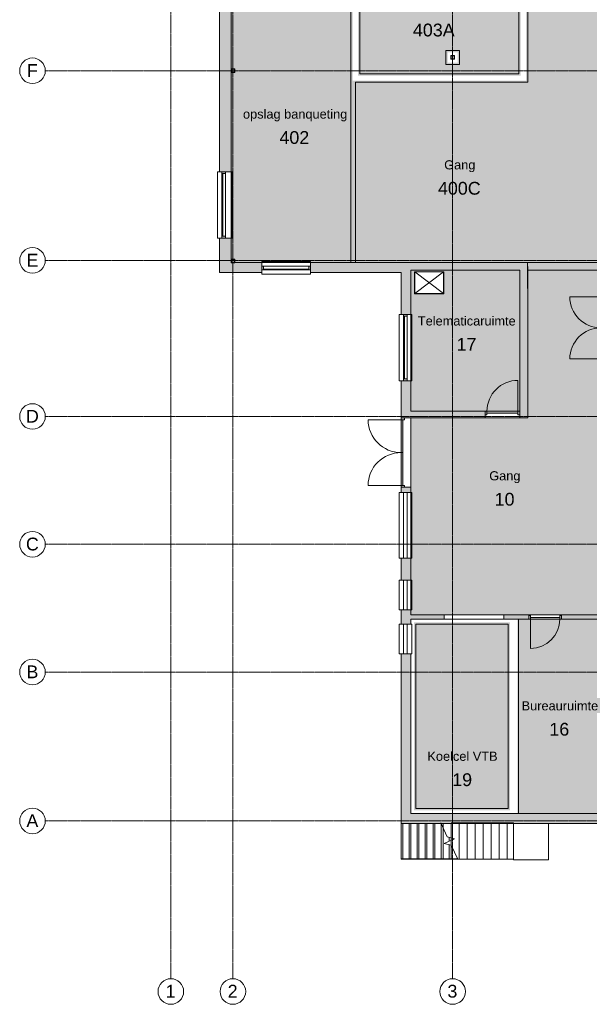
# Model space of a CAD drawing. Header units: millimetres. Extents: x 1158 to 166195, y -7952 to 113498.
# Tile 2 of 50: x 41097 to 56688, y 39042 to 65990. Entities that reach past the tile are written whole.
import ezdxf

# ---------------------------------------------------------------- set-up
doc = ezdxf.new("R2010")
doc.units = ezdxf.units.MM
doc.linetypes.add('ARC Grid Line', pattern=[22.225, 12.7, -3.175, 3.175, -3.175])
for name, color, linetype, lineweight in [('A--A2__Ruwbouw', 8, 'Continuous', 9), ('A--AR9__AlgVoorz', 1, 'Continuous', 9), ('A--L$01A__Algemeen', 7, 'Continuous', 9), ('A--L$07A__Stramien', 1, 'Continuous', 13), ('A--L21__Buitenwanden', 3, 'Continuous', 9), ('A--L22__Binnenwanden', 2, 'Continuous', 9), ('A--L24__TrapenHellingen', 1, 'Continuous', 9), ('A--L28__Hoofddraagconstructies', 3, 'Continuous', 9), ('A--L3__Afbouw', 2, 'Continuous', 9), ('A--LR9__AlgVoorz', 7, 'Continuous', 9), ('A--T$07A__Stramien', 1, 'Continuous', 13), ('A--TR9__AlgVoorz', 1, 'Continuous', 13)]:
    doc.layers.add(name, color=color, linetype=linetype, lineweight=lineweight)
doc.styles.add('Arial', font='arial.ttf', dxfattribs={"height": 350})
doc.styles.add('Arial_1', font='arial.ttf', dxfattribs={"height": 250})

# ---------------------------------------------------------------- blocks, each defined once
blk = doc.blocks.new('32_DO_WB_vo deur enkel2 - vo 2-2338812-DO-Begane grond - Nieuwe situatie muren 7')
at = {"layer": 'A--L3__Afbouw'}
h = blk.add_hatch(color=9, dxfattribs=at)
h.paths.add_polyline_path([(-280, 60), (-330, 60), (-330, -40), (-280, -40)])
h.paths.add_polyline_path([(520, 60), (520, -40), (570, -40), (570, 60)])
blk.add_hatch(color=9, dxfattribs=at).paths.add_polyline_path([(-280, 60), (-280, 10), (520, 10), (520, 60), (-31, 60)])
at = {"layer": 'A--L$01A__Algemeen'}
blk.add_line((520, 60), (520, 860), dxfattribs=at)
blk.add_arc((520, 60), 800, 90, 180, dxfattribs=at)
at = {"layer": 'A--L3__Afbouw'}
for p, q in [((-280, 60), (-330, 60)), ((-330, 60), (-330, -40)), ((520, 60), (-280, 60)), ((-280, 60), (-280, 10)), ((-280, -40), (-280, 60)), ((-280, 10), (520, 10)), ((520, 10), (520, 60)), ((570, 60), (520, 60)), ((520, 60), (520, -40)), ((570, -40), (570, 60)), ((-330, -40), (-280, -40)), ((520, -40), (570, -40))]:
    blk.add_line(p, q, dxfattribs=at)
blk = doc.blocks.new('32_DO_WB_vo deur dubbel1 - vo 2-2130700-DO-Begane grond - Nieuwe situatie muren 7')
at = {"layer": 'A--L3__Afbouw'}
h = blk.add_hatch(color=9, dxfattribs=at)
h.paths.add_polyline_path([(-1240, 50), (-1240, -50), (-1190, -50), (-1190, 50)])
h.paths.add_polyline_path([(510, 50), (510, -50), (560, -50), (560, 50)])
for points in [[(-1190, 50), (-1190, 0), (-340, 0), (-340, 50), (-692, 50)], [(-340, 50), (-340, 0), (510, 0), (510, 50), (-123, 50)]]:
    blk.add_hatch(color=9, dxfattribs=at).paths.add_polyline_path(points)
at = {"layer": 'A--L$01A__Algemeen'}
for p, q in [((-1190, 50), (-1190, 900)), ((510, 50), (510, 900))]:
    blk.add_line(p, q, dxfattribs=at)
for centre, start, end in [((-1190, 50), 360, 90), ((510, 50), 90, 180)]:
    blk.add_arc(centre, 850, start, end, dxfattribs=at)
at = {"layer": 'A--L3__Afbouw'}
for p, q in [((-1190, 50), (-1240, 50)), ((-1240, 50), (-1240, -50)), ((-340, 50), (-1190, 50)), ((-1190, 50), (-1190, 0)), ((-1190, -50), (-1190, 50)), ((-340, 0), (-340, 50)), ((510, 50), (-340, 50)), ((-340, 50), (-340, 0)), ((510, 0), (510, 50)), ((560, 50), (510, 50)), ((510, 50), (510, -50)), ((560, -50), (560, 50)), ((-1240, -50), (-1190, -50)), ((-1190, 0), (-340, 0)), ((-340, 0), (510, 0)), ((510, -50), (560, -50))]:
    blk.add_line(p, q, dxfattribs=at)
blk = doc.blocks.new('31_DO_WB_vo deur dubbel - vo-1920199-DO-Begane grond - Nieuwe situatie muren 7')
at = {"layer": 'A--L3__Afbouw'}
h = blk.add_hatch(color=9, dxfattribs=at)
h.paths.add_polyline_path([(-1315, 35), (-1265, 35), (-1265, 135), (-1315, 135), (-1315, 44)])
h.paths.add_polyline_path([(535, 135), (535, 35), (585, 35), (585, 135)])
for points in [[(-1265, 85), (-365, 85), (-365, 135), (-1265, 135)], [(-365, 135), (-365, 85), (535, 85), (535, 135), (-146, 135)]]:
    blk.add_hatch(color=9, dxfattribs=at).paths.add_polyline_path(points)
at = {"layer": 'A--L$01A__Algemeen'}
for p, q in [((-1265, 135), (-1265, 1035)), ((535, 135), (535, 1035))]:
    blk.add_line(p, q, dxfattribs=at)
for centre, start, end in [((-1265, 135), 360, 90), ((535, 135), 90, 180)]:
    blk.add_arc(centre, 900, start, end, dxfattribs=at)
at = {"layer": 'A--L3__Afbouw'}
for p, q in [((-1265, 135), (-1315, 135)), ((-1315, 135), (-1315, 35)), ((-1315, 35), (-1265, 35)), ((-365, 135), (-1265, 135)), ((-1265, 135), (-1265, 85)), ((-1265, 35), (-1265, 135)), ((-1265, 85), (-365, 85)), ((-365, 85), (-365, 135)), ((535, 135), (-365, 135)), ((-365, 135), (-365, 85)), ((-365, 85), (535, 85)), ((535, 85), (535, 135)), ((585, 135), (535, 135)), ((535, 135), (535, 35)), ((535, 35), (585, 35)), ((585, 35), (585, 135))]:
    blk.add_line(p, q, dxfattribs=at)
blk = doc.blocks.new('28_11_ARC_stalen_kolom - SHS100x10-2063905-DO-Begane grond - Nieuwe situatie muren 7')
at = {"layer": 'A--L28__Hoofddraagconstructies'}
h = blk.add_hatch(color=9, dxfattribs=at)
h.paths.add_polyline_path([(50, 50), (-50, 50), (-50, -50), (50, -50), (50, 41)])
h.paths.add_polyline_path([(40, 40), (40, -40), (-40, -40), (-40, 40), (20, 40)])
for p, q in [((-50, 50), (50, 50)), ((-50, -50), (-50, 50)), ((-40, 40), (-40, -40)), ((40, 40), (-40, 40)), ((40, -40), (40, 40)), ((50, 50), (50, -50)), ((50, -50), (-50, -50)), ((-40, -40), (40, -40))]:
    blk.add_line(p, q, dxfattribs=at)
blk = doc.blocks.new('28_11_ARC_stalen_kolom - SHS100x10-1919061-DO-Begane grond - Nieuwe situatie muren 7')
at = {"layer": 'A--L28__Hoofddraagconstructies'}
h = blk.add_hatch(color=9, dxfattribs=at)
h.paths.add_polyline_path([(-50, -50), (50, -50), (50, 50), (-50, 50)])
h.paths.add_polyline_path([(40, -40), (-40, -40), (-40, 40), (40, 40)])
for p, q in [((50, 50), (-50, 50)), ((-50, 50), (-50, -50)), ((-40, -40), (-40, 40)), ((-40, 40), (40, 40)), ((40, 40), (40, -40)), ((50, -50), (50, 50)), ((-50, -50), (50, -50)), ((40, -40), (-40, -40))]:
    blk.add_line(p, q, dxfattribs=at)
blk = doc.blocks.new('31_WI_WB_fixed glass - Ontwerpraam-2070651-DO-Begane grond - Nieuwe situatie muren 7')
at = {"layer": 'A--L3__Afbouw'}
for p, q in [((-900, 35), (-900, 165)), ((-900, 165), (900, 165)), ((-900, 35), (900, 35)), ((-900, -65), (-900, 35)), ((900, 165), (900, 35)), ((900, 35), (900, -65)), ((900, -65), (-900, -65)), ((-900, -179), (-900, -135)), ((-900, -179), (-900, -183)), ((-900, -183), (900, -183)), ((900, -135), (900, -179)), ((900, -183), (900, -179))]:
    blk.add_line(p, q, dxfattribs=at)
blk = doc.blocks.new('31_WI_WB_fixed glass - Ontwerpraam-2421921-DO-Begane grond - Nieuwe situatie muren 7')
at = {"layer": 'A--L3__Afbouw'}
for p, q in [((-409, 35), (-409, 165)), ((-409, 165), (409, 165)), ((-409, 35), (409, 35)), ((-409, -65), (-409, 35)), ((409, 165), (409, 35)), ((409, 35), (409, -65)), ((409, -65), (-409, -65)), ((-409, -179), (-409, -135)), ((-409, -179), (-409, -183)), ((-409, -183), (409, -183)), ((409, -135), (409, -179)), ((409, -183), (409, -179))]:
    blk.add_line(p, q, dxfattribs=at)
blk = doc.blocks.new('32_DO_WB_vo deur enkel2 - vo 2-2338776-DO-Begane grond - Nieuwe situatie muren 7')
at = {"layer": 'A--L3__Afbouw'}
h = blk.add_hatch(color=9, dxfattribs=at)
h.paths.add_polyline_path([(-304, -10), (-304, 90), (-354, 90), (-354, -10)])
h.paths.add_polyline_path([(594, -10), (594, 90), (544, 90), (544, -10)])
blk.add_hatch(color=9, dxfattribs=at).paths.add_polyline_path([(544, 40), (544, 90), (-304, 90), (-304, 40)])
at = {"layer": 'A--L$01A__Algemeen'}
blk.add_line((544, 90), (544, 938), dxfattribs=at)
blk.add_arc((544, 90), 848, 90, 180, dxfattribs=at)
at = {"layer": 'A--L3__Afbouw'}
for p, q in [((-304, 90), (-354, 90)), ((-354, 90), (-354, -10)), ((544, 90), (-304, 90)), ((-304, 90), (-304, 40)), ((-304, -10), (-304, 90)), ((-304, 40), (544, 40)), ((544, 40), (544, 90)), ((594, 90), (544, 90)), ((544, 90), (544, -10)), ((594, -10), (594, 90)), ((-354, -10), (-304, -10)), ((544, -10), (594, -10))]:
    blk.add_line(p, q, dxfattribs=at)
blk = doc.blocks.new('28_11_ARC_stalen_kolom - SHS100x10-V43-DO-Begane grond - Nieuwe situatie muren 7')
at = {"layer": 'A--L28__Hoofddraagconstructies'}
h = blk.add_hatch(color=9, dxfattribs=at)
h.paths.add_polyline_path([(50, -50), (50, 50), (-50, 50), (-50, -50), (40, -50)])
h.paths.add_polyline_path([(40, -40), (-40, -40), (-40, 40), (40, 40)])
for p, q in [((50, 50), (-50, 50)), ((-50, 50), (-50, -50)), ((-40, -40), (-40, 40)), ((-40, 40), (40, 40)), ((40, 40), (40, -40)), ((50, -50), (50, 50)), ((-50, -50), (50, -50)), ((40, -40), (-40, -40))]:
    blk.add_line(p, q, dxfattribs=at)
blk = doc.blocks.new('31_WI_WB_fixed glass - Ontwerpraam-2070375-DO-Begane grond - Nieuwe situatie muren 7')
at = {"layer": 'A--L3__Afbouw'}
h = blk.add_hatch(color=9, dxfattribs=at)
h.paths.add_polyline_path([(-907, 90), (-907, -10), (-857, -10), (-857, 90), (-872, 90)])
h.paths.add_polyline_path([(857, 90), (857, -10), (907, -10), (907, 90)])
blk.add_hatch(color=9, dxfattribs=at).paths.add_polyline_path([(-857, 69), (857, 69), (857, 90), (-857, 90)])
for p, q in [((907, 208), (-907, 208)), ((-907, 208), (-907, 204)), ((-907, 160), (-907, 204)), ((-857, 90), (-907, 90)), ((-907, 90), (-907, -10)), ((-857, -10), (-857, 90)), ((857, 90), (-857, 90)), ((-857, 90), (-857, 69)), ((-857, 69), (857, 69)), ((857, 90), (857, -10)), ((907, 90), (857, 90)), ((857, 69), (857, 90)), ((907, 204), (907, 208)), ((907, 204), (907, 160)), ((907, -10), (907, 90)), ((-907, -10), (-857, -10)), ((-907, -190), (-907, -160)), ((907, -190), (-907, -190)), ((-857, -10), (857, -10)), ((857, -10), (907, -10)), ((907, -160), (907, -190))]:
    blk.add_line(p, q, dxfattribs=at)
blk = doc.blocks.new('31_WI_WB_fixed glass - Ontwerpraam-2070376-DO-Begane grond - Nieuwe situatie muren 7')
at = {"layer": 'A--L3__Afbouw'}
h = blk.add_hatch(color=9, dxfattribs=at)
h.paths.add_polyline_path([(670, 65), (620, 65), (620, -35), (670, -35), (670, 44)])
h.paths.add_polyline_path([(-670, 65), (-670, -35), (-620, -35), (-620, 65)])
blk.add_hatch(color=9, dxfattribs=at).paths.add_polyline_path([(233, 65), (-620, 65), (-620, 44), (620, 44), (620, 65)])
for p, q in [((670, 183), (-670, 183)), ((-670, 183), (-670, 179)), ((-670, 135), (-670, 179)), ((-620, 65), (-670, 65)), ((-670, 65), (-670, -35)), ((-620, -35), (-620, 65)), ((620, 65), (-620, 65)), ((-620, 65), (-620, 44)), ((-620, 44), (620, 44)), ((620, 65), (620, -35)), ((670, 65), (620, 65)), ((620, 44), (620, 65)), ((670, 179), (670, 183)), ((670, 179), (670, 135)), ((670, -35), (670, 65)), ((-670, -35), (-620, -35)), ((-670, -165), (-670, -135)), ((670, -165), (-670, -165)), ((-620, -35), (620, -35)), ((620, -35), (670, -35)), ((670, -135), (670, -165))]:
    blk.add_line(p, q, dxfattribs=at)
blk = doc.blocks.new('31_WI_WB_fixed glass - Ontwerpraam-2070441-DO-Begane grond - Nieuwe situatie muren 7')
at = {"layer": 'A--L3__Afbouw'}
h = blk.add_hatch(color=9, dxfattribs=at)
h.paths.add_polyline_path([(-908, 41), (-908, -35), (-858, -35), (-858, 65), (-908, 65), (-908, 44)])
h.paths.add_polyline_path([(858, -35), (908, -35), (908, 65), (858, 65), (858, 35)])
blk.add_hatch(color=9, dxfattribs=at).paths.add_polyline_path([(-858, 44), (858, 44), (858, 65), (-858, 65)])
for p, q in [((908, 183), (-908, 183)), ((-908, 183), (-908, 179)), ((-908, 135), (-908, 179)), ((-858, 65), (-908, 65)), ((-908, 65), (-908, -35)), ((-858, -35), (-858, 65)), ((858, 65), (-858, 65)), ((-858, 65), (-858, 44)), ((-858, 44), (858, 44)), ((858, 65), (858, -35)), ((908, 65), (858, 65)), ((858, 44), (858, 65)), ((908, 179), (908, 183)), ((908, 179), (908, 135)), ((908, -35), (908, 65)), ((-908, -35), (-858, -35)), ((-908, -165), (-908, -135)), ((908, -165), (-908, -165)), ((-858, -35), (858, -35)), ((858, -35), (908, -35)), ((908, -135), (908, -165))]:
    blk.add_line(p, q, dxfattribs=at)
blk = doc.blocks.new('33_GM_FB_Hatch - maatwerk-2234270-DO-Begane grond - Nieuwe situatie muren 7')
at = {"layer": 'A--L$01A__Algemeen'}
for p, q in [((-300, -400), (-300, 400)), ((300, 400), (-300, 400)), ((-300, -400), (-300, 400)), ((300, 400), (-300, 400)), ((-298, 398), (-298, -398)), ((298, 398), (-298, 398)), ((-296, 396), (-296, -396)), ((-296, 396), (296, 396)), ((-296, -396), (-296, 396)), ((-296, 396), (296, 396)), ((-294, 394), (294, -394)), ((-290, 390), (-294, 394)), ((-294, 394), (-294, -394)), ((294, 394), (-294, 394)), ((-294, -394), (292, 392)), ((294, 394), (290, 390)), ((294, -394), (294, 394)), ((296, -396), (296, 396)), ((296, 396), (296, -396)), ((298, -398), (298, 398)), ((300, 400), (300, -400)), ((300, 400), (300, -400)), ((300, -400), (-300, -400)), ((300, -400), (-300, -400)), ((-298, -398), (298, -398)), ((-296, -396), (296, -396)), ((296, -396), (-296, -396)), ((-290, -390), (-294, -394)), ((-294, -394), (294, -394)), ((290, -390), (294, -394))]:
    blk.add_line(p, q, dxfattribs=at)
for points, knots in [([(-288, 388), (-288, 388), (-288, 388), (-289, 389), (-289, 389), (-289, 389), (-289, 389), (-290, 390), (-290, 390), (-290, 390), (-290, 390), (-290, 390)], [0, 0, 0, 0, 0.166667, 0.25, 0.333333, 0.416667, 0.5, 0.583333, 0.666667, 0.833333, 1, 1, 1, 1]), ([(290, 390), (290, 390), (290, 390), (290, 390), (290, 390), (289, 389), (289, 389), (289, 389), (289, 389), (288, 388), (288, 388), (288, 388)], [-1, -1, -1, -1, -0.833333, -0.666667, -0.583333, -0.5, -0.416667, -0.333333, -0.25, -0.166667, 0, 0, 0, 0]), ([(-288, -388), (-288, -388), (-288, -388), (-289, -389), (-289, -389), (-289, -389), (-289, -389), (-290, -390), (-290, -390), (-290, -390), (-290, -390), (-290, -390)], [0, 0, 0, 0, 0.166667, 0.25, 0.333333, 0.416667, 0.5, 0.583333, 0.666667, 0.833333, 1, 1, 1, 1]), ([(288, -388), (288, -388), (288, -388), (289, -389), (289, -389), (289, -389), (289, -389), (290, -390), (290, -390), (290, -390), (290, -390), (290, -390)], [0, 0, 0, 0, 0.166667, 0.25, 0.333333, 0.416667, 0.5, 0.583333, 0.666667, 0.833333, 1, 1, 1, 1])]:
    blk.add_open_spline(points, degree=3, knots=knots, dxfattribs=at)
blk = doc.blocks.new('31_WI_WB_fixed glass - Ontwerpraam-2421983-DO-Begane grond - Nieuwe situatie muren 7')
at = {"layer": 'A--L3__Afbouw'}
for p, q in [((409, 183), (-409, 183)), ((-409, 183), (-409, 179)), ((-409, 135), (-409, 179)), ((-409, 65), (409, 65)), ((-409, -35), (-409, 65)), ((409, 179), (409, 183)), ((409, 179), (409, 135)), ((409, 65), (409, -35)), ((-409, -165), (-409, -35)), ((409, -35), (-409, -35)), ((409, -165), (-409, -165)), ((409, -35), (409, -165))]:
    blk.add_line(p, q, dxfattribs=at)
blk = doc.blocks.new('Grid - 3_5mm-18301-DO-Begane grond - Nieuwe situatie muren 7')
at = {"layer": 'A--T$07A__Stramien'}
blk.add_circle((0, 0), 3.5, dxfattribs=at)

msp = doc.modelspace()

# ---------------------------------------------------------------- hatches: boundary and pattern name
at = {"layer": 'A--A2__Ruwbouw'}
for points in [[(46882.4, 64908.4), (46882.4, 67638.4), (46562.4, 67638.4), (46562.4, 64908.4)], [(51594.4, 59131.4), (54994.4, 59131.4), (54994.4, 59341.4), (51594.4, 59341.4)], [(54994.4, 55091.4), (55004.4, 55091.4), (55004.4, 58631.4), (54994.4, 58631.4), (54994.4, 59131.4), (54784.4, 59131.4), (54784.4, 55091.4)], [(51804.4, 55091.4), (53836.4, 55091.4), (53836.4, 55271.4), (51804.4, 55271.4)], [(55629.7, 43991.4), (60194.4, 43991.4), (60194.4, 44261.4), (51534.4, 44261.4), (51534.4, 43991.4)]]:
    msp.add_hatch(color=9, dxfattribs=at).paths.add_polyline_path(points)
h = msp.add_hatch(color=9, dxfattribs=at)
h.paths.add_polyline_path([(46632.4, 59341.4), (46882.4, 59342.4), (46882.4, 60011.4), (46562.4, 60011.4), (46562.4, 59341.4)])
h.paths.add_polyline_path([(46562.4, 61826.4), (46882.4, 61826.4), (46882.4, 64908.4), (46562.4, 64908.4), (46562.4, 63458.6)])
h = msp.add_hatch(color=9, dxfattribs=at)
h.paths.add_polyline_path([(46982.4, 59071.4), (47720.4, 59071.4), (47720.4, 59341.4), (46982.4, 59341.4), (46982.4, 59332.4), (46882.4, 59332.4), (46882.4, 59341.4), (46562.4, 59341.4), (46562.4, 59071.4), (46972.4, 59071.4)])
h.paths.add_polyline_path([(51534.4, 59071.4), (51594.4, 59071.4), (51594.4, 59341.4), (49060.4, 59341.4), (49060.4, 59071.4)])
h = msp.add_hatch(color=9, dxfattribs=at)
h.paths.add_polyline_path([(51804.4, 44261.4), (51804.4, 48631.7), (51534.4, 48631.7), (51534.4, 44261.4)])
h.paths.add_polyline_path([(51534.4, 49449.4), (51804.4, 49449.4), (51804.4, 49835.5), (51534.4, 49835.5), (51534.4, 49811.6)])
h.paths.add_polyline_path([(51534.4, 50653.2), (51804.4, 50653.2), (51804.4, 51250.8), (51534.4, 51250.8)])
h.paths.add_polyline_path([(51625.5, 53050.8), (51804.4, 53050.8), (51804.4, 53191.4), (51534.4, 53191.4), (51534.4, 53050.8), (51604.4, 53050.8)])
h.paths.add_polyline_path([(51534.4, 55091.4), (51804.4, 55091.4), (51804.4, 56108.4), (51534.4, 56108.4)])
h.paths.add_polyline_path([(51534.4, 57923.9), (51804.4, 57923.9), (51804.4, 59131.4), (51594.4, 59131.4), (51594.4, 59071.4), (51534.4, 59071.4), (51534.4, 58909.6)])
h = msp.add_hatch(color=9, dxfattribs=at)
h.paths.add_polyline_path([(51893.8, 49582.4), (52715.3, 49582.4), (52715.3, 49702.4), (51804.4, 49702.4), (51804.4, 49582.4), (51832, 49582.4)])
h.paths.add_polyline_path([(54349.1, 49582.4), (54571, 49582.4), (54571, 49702.4), (54349.1, 49702.4)])
h = msp.add_hatch(color=9, dxfattribs=at)
h.paths.add_polyline_path([(57004.4, 49582.4), (57004.4, 49702.4), (55929.1, 49702.4), (55929.1, 49582.4)])
h.paths.add_polyline_path([(55029.1, 49582.4), (55029.1, 49702.4), (54571, 49702.4), (54571, 49582.4)])
at = {"layer": 'A--AR9__AlgVoorz'}
h = msp.add_hatch(color=7, dxfattribs=at)
h.paths.add_polyline_path([(56994.4, 59236.4), (56994.4, 59341.4), (58778.4, 59341.4), (58778.4, 64491.4), (73328.4, 64491.4), (73328.4, 66103.4), (59565.8, 66103.4), (59565.8, 66090.9), (57000.2, 66090.9), (57000.2, 76191.4), (54941.9, 76191.4), (54941.9, 67618.4), (54960.6, 67618.4), (54954.4, 64323.4), (50227.4, 64323.4), (50227.4, 59341.4), (54994.4, 59341.4), (54994.4, 59236.4), (55629.7, 59236.4)])
h.paths.add_polyline_path([(58987.4, 64541.4), (58897.4, 64541.4), (58897.4, 64641.4), (58997.4, 64641.4), (58997.4, 64541.4)])
h.paths.add_polyline_path([(70987.4, 64541.4), (70897.4, 64541.4), (70897.4, 64641.4), (70997.4, 64641.4), (70997.4, 64541.4)])
h.paths.add_polyline_path([(64906.1, 64541.4), (64896.1, 64541.4), (64896.1, 64641.4), (64996.1, 64641.4), (64996.1, 64541.4), (64986.1, 64541.4)])
h.paths.add_polyline_path([(58987.4, 64551.4), (58987.4, 64631.4), (58907.4, 64631.4), (58907.4, 64551.4)])
h.paths.add_polyline_path([(70987.4, 64551.4), (70987.4, 64631.4), (70907.4, 64631.4), (70907.4, 64551.4)])
h.paths.add_polyline_path([(64986.1, 64551.4), (64986.1, 64631.4), (64906.1, 64631.4), (64906.1, 64551.4)])
h = msp.add_hatch(color=7, dxfattribs=at)
h.paths.add_polyline_path([(49060.4, 59341.4), (50227.4, 59341.4), (50227.4, 64323.4), (50208.6, 64323.4), (50208.6, 67555.9), (46882.4, 67555.9), (46882.4, 64641.4), (46982.4, 64641.4), (46982.4, 64541.4), (46882.4, 64541.4), (46882.4, 61826.4), (46912.4, 61826.4), (46912.4, 60011.4), (46882.4, 60011.4), (46882.4, 59432.4), (46982.4, 59432.4), (46982.4, 59341.4), (47720.4, 59341.4), (47720.4, 59371.4), (49060.4, 59371.4)])
h.paths.add_polyline_path([(46912.4, 59342.4), (46972.4, 59342.4), (46972.4, 59422.4), (46892.4, 59422.4), (46892.4, 59342.4)])
h.paths.add_polyline_path([(46972.4, 64551.4), (46972.4, 64631.4), (46892.4, 64631.4), (46892.4, 64551.4)])
h = msp.add_hatch(color=7, dxfattribs=at)
h.paths.add_polyline_path([(52807.4, 64457.1), (54809.4, 64457.1), (54809.4, 67568.4), (50359.9, 67568.4), (50359.9, 64457.1), (52448, 64457.1)])
h.paths.add_polyline_path([(53087.4, 64816.4), (52807.4, 64816.4), (52807.4, 65096.4), (53087.4, 65096.4), (53087.4, 64906.4)])
for points in [[(51804.4, 49702.4), (57004.4, 49702.4), (57004.4, 59131.4), (56994.4, 59131.4), (56994.4, 59236.4), (55004.4, 59236.4), (55004.4, 55091.4), (51804.4, 55091.4), (51804.4, 53050.8), (51834.4, 53050.8), (51834.4, 51250.8), (51804.4, 51250.8), (51804.4, 50653.2), (51834.4, 50653.2), (51834.4, 49835.5), (51804.4, 49835.5), (51804.4, 49811.6)], [(51894.4, 44351.4), (54516.3, 44351.4), (54516.3, 49492.4), (51894.4, 49492.4), (51894.4, 45262.6)], [(60464.4, 44261.4), (61004.4, 44261.4), (61004.4, 48121.4), (57004.4, 48121.4), (57004.4, 49582.4), (54719.4, 49582.4), (54719.4, 44261.4), (60292.4, 44261.4)]]:
    msp.add_hatch(color=7, dxfattribs=at).paths.add_polyline_path(points)
h = msp.add_hatch(color=7, dxfattribs=at)
h.paths.add_polyline_path([(51893.8, 55271.4), (54784.4, 55271.4), (54784.4, 59131.4), (51804.4, 59131.4), (51804.4, 57923.9), (51834.4, 57923.9), (51834.4, 56108.4), (51804.4, 56108.4), (51804.4, 55271.4)])
h.paths.add_polyline_path([(52695.6, 58490.4), (51904.4, 58494.9), (51908.9, 59090.5), (52704.4, 59088.4), (52699.9, 58490.4)])

# ---------------------------------------------------------------- linework, layer by layer
at = {"layer": 'A--L$07A__Stramien', "linetype": 'ARC Grid Line'}
for p, q in [((45234.4, 95686.5), (45234.4, 39742)), ((46932.4, 95686.5), (46932.4, 39742)), ((52947.4, 95686.5), (52947.4, 39742)), ((86953.1, 64591.4), (41797, 64591.4)), ((86953.1, 59401.4), (41797, 59401.4)), ((86953.1, 55130.4), (41797, 55130.4)), ((86953.1, 51632.9), (41797, 51632.9)), ((86953.1, 48135.4), (41797, 48135.4)), ((86953.1, 44060.4), (41797, 44060.4))]:
    msp.add_line(p, q, dxfattribs=at)
at = {"layer": 'A--L21__Buitenwanden', "lineweight": 15}
for p, q in [((46562.4, 70602.5), (46562.4, 61826.4)), ((46882.4, 64641.4), (46882.4, 70221.4)), ((46882.4, 61826.4), (46882.4, 64541.4)), ((46562.4, 61826.4), (46632.4, 61826.4)), ((46732.4, 61826.4), (46882.4, 61826.4)), ((46632.4, 60011.4), (46562.4, 60011.4)), ((46562.4, 60011.4), (46562.4, 59071.4)), ((46882.4, 60011.4), (46732.4, 60011.4)), ((46882.4, 59432.4), (46882.4, 60011.4)), ((47720.4, 59341.4), (46981.4, 59341.4)), ((47720.4, 59241.4), (47720.4, 59341.4)), ((51594.4, 59341.4), (49060.4, 59341.4)), ((49060.4, 59341.4), (49060.4, 59241.4)), ((46562.4, 59071.4), (47720.4, 59071.4)), ((47720.4, 59071.4), (47720.4, 59141.4)), ((49060.4, 59141.4), (49060.4, 59071.4)), ((49060.4, 59071.4), (51534.4, 59071.4)), ((51534.4, 59071.4), (51534.4, 57923.9)), ((51804.4, 57923.9), (51804.4, 59131.4)), ((51534.4, 57923.9), (51604.4, 57923.9)), ((51704.4, 57923.9), (51804.4, 57923.9)), ((51604.4, 56108.4), (51534.4, 56108.4)), ((51534.4, 56108.4), (51534.4, 55091.4)), ((51804.4, 56108.4), (51704.4, 56108.4)), ((51804.4, 55271.4), (51804.4, 56108.4)), ((51534.4, 55091.4), (51804.4, 55091.4)), ((51804.4, 53191.4), (51534.4, 53191.4)), ((51534.4, 53191.4), (51534.4, 53050.8)), ((51804.4, 53050.8), (51804.4, 53191.4)), ((51534.4, 53050.8), (51604.4, 53050.8)), ((51604.4, 51250.8), (51534.4, 51250.8)), ((51534.4, 51250.8), (51534.4, 50653.2)), ((51804.4, 50653.2), (51804.4, 51250.8)), ((51534.4, 50653.2), (51604.4, 50653.2)), ((51604.4, 49835.5), (51534.4, 49835.5)), ((51534.4, 49835.5), (51534.4, 49449.4)), ((51804.4, 49702.4), (51804.4, 49835.5)), ((51534.4, 49449.4), (51604.4, 49449.4)), ((51804.4, 49449.4), (51804.4, 49582.4)), ((51604.4, 48631.7), (51534.4, 48631.7)), ((51534.4, 48631.7), (51534.4, 43991.4)), ((51804.4, 44261.4), (51804.4, 48631.7)), ((60194.4, 44261.4), (51804.4, 44261.4)), ((51534.4, 43991.4), (60194.4, 43991.4))]:
    msp.add_line(p, q, dxfattribs=at)
at = {"layer": 'A--L21__Buitenwanden'}
msp.add_line((51804.4, 55091.4), (51804.4, 53191.4), dxfattribs=at)
at = {"layer": 'A--L22__Binnenwanden', "lineweight": 15}
for p, q in [((54994.4, 59341.4), (51594.4, 59341.4)), ((54994.4, 58631.4), (54994.4, 59341.4)), ((51804.4, 59131.4), (54784.4, 59131.4)), ((54784.4, 59131.4), (54784.4, 55091.4)), ((55004.4, 58631.4), (54994.4, 58631.4)), ((55004.4, 55091.4), (55004.4, 58631.4)), ((53836.4, 55271.4), (51804.4, 55271.4)), ((53836.4, 55091.4), (53836.4, 55271.4)), ((51804.4, 55091.4), (53836.4, 55091.4)), ((54784.4, 55091.4), (55004.4, 55091.4)), ((52715.3, 49702.4), (51804.4, 49702.4)), ((52715.3, 49582.4), (52715.3, 49702.4)), ((55029.1, 49702.4), (54349.1, 49702.4)), ((54349.1, 49702.4), (54349.1, 49582.4)), ((55029.1, 49582.4), (55029.1, 49702.4)), ((57004.4, 49702.4), (55929.1, 49702.4)), ((55929.1, 49702.4), (55929.1, 49582.4)), ((51804.4, 49582.4), (52715.3, 49582.4)), ((54349.1, 49582.4), (55029.1, 49582.4)), ((55929.1, 49582.4), (57004.4, 49582.4))]:
    msp.add_line(p, q, dxfattribs=at)
at = {"layer": 'A--L22__Binnenwanden'}
for p, q in [((54994.4, 59236.4), (55004.4, 59236.4)), ((55004.4, 59236.4), (55004.4, 58631.4)), ((54784.4, 55091.4), (53836.4, 55091.4)), ((52715.3, 49702.4), (54349.1, 49702.4)), ((55029.1, 49702.4), (55929.1, 49702.4)), ((54349.1, 49582.4), (52715.3, 49582.4))]:
    msp.add_line(p, q, dxfattribs=at)
at = {"layer": 'A--L24__TrapenHellingen'}
for p, q in [((51534.4, 43991.4), (51534.4, 43026.4)), ((51584.4, 43991.4), (51584.4, 43026.4)), ((51754.4, 43991.4), (51754.4, 43026.4)), ((51804.4, 43991.4), (51804.4, 43026.4)), ((51974.4, 43991.4), (51974.4, 43026.4)), ((52024.4, 43991.4), (52024.4, 43026.4)), ((52194.4, 43991.4), (52194.4, 43026.4)), ((52244.4, 43991.4), (52244.4, 43026.4)), ((52414.4, 43991.4), (52414.4, 43026.4)), ((52464.4, 43991.4), (52464.4, 43026.4)), ((52801.6, 43622.2), (52622.4, 44006.4)), ((52634.4, 43980.7), (52634.4, 43026.4)), ((52684.4, 43991.4), (52684.4, 43873.5)), ((52904.4, 43991.4), (52904.4, 43597.2)), ((52907.5, 44006.4), (54614.4, 44006.4)), ((53124.4, 43991.4), (53124.4, 43026.4)), ((53344.4, 43991.4), (53344.4, 43026.4)), ((53564.4, 43991.4), (53564.4, 43026.4)), ((53784.4, 43991.4), (53784.4, 43026.4)), ((54004.4, 43991.4), (54004.4, 43026.4)), ((54224.4, 43991.4), (54224.4, 43026.4)), ((54444.4, 43991.4), (54444.4, 43026.4)), ((54612.2, 43991.4), (54612.2, 42996.4)), ((55567.2, 43991.4), (54612.2, 43991.4)), ((54614.4, 44006.4), (54614.4, 43011.4)), ((55567.2, 42996.4), (55567.2, 43991.4)), ((52684.4, 43873.5), (52684.4, 43026.4)), ((52712.8, 43442.9), (52996, 43575)), ((52907.2, 43395.7), (52712.8, 43442.9)), ((52996, 43575), (52801.6, 43622.2)), ((52854.4, 43609.4), (52854.4, 43508.9)), ((52854.4, 43408.5), (52854.4, 43026.4)), ((52904.4, 43597.2), (52904.4, 43532.3)), ((52904.4, 43532.3), (52904.4, 43396.3)), ((52904.4, 43396.3), (52904.4, 43026.4)), ((53086.4, 43011.4), (52907.2, 43395.7)), ((51534.4, 43026.4), (51534.4, 43011.4)), ((51534.4, 43026.4), (51754.4, 43026.4)), ((51534.4, 43011.4), (53086.4, 43011.4)), ((51754.4, 43026.4), (51974.4, 43026.4)), ((51974.4, 43026.4), (52194.4, 43026.4)), ((52194.4, 43026.4), (52414.4, 43026.4)), ((52414.4, 43026.4), (52634.4, 43026.4)), ((52634.4, 43026.4), (52854.4, 43026.4)), ((52854.4, 43026.4), (53074.4, 43026.4)), ((53074.4, 43037.2), (53074.4, 43026.4)), ((53074.4, 43026.4), (53079.4, 43026.4)), ((53086.4, 43011.4), (54614.4, 43011.4)), ((54612.2, 42996.4), (55567.2, 42996.4))]:
    msp.add_line(p, q, dxfattribs=at)
at = {"layer": 'A--LR9__AlgVoorz', "flags": 128}
for points in [[(46882.4, 59341.4), (50164.9, 59341.4), (50164.9, 64323.4), (50164.9, 67493.4), (46882.4, 67493.4), (46882.4, 64908.4)], [(54759.4, 67518.4), (50409.9, 67518.4), (50409.9, 64507.1), (54759.4, 64507.1)], [(52757.4, 65146.4), (53137.4, 65146.4), (53137.4, 64766.4), (52757.4, 64766.4)], [(51804.4, 55271.4), (54784.4, 55271.4), (54784.4, 59129.8), (54784.4, 59131.4), (51804.4, 59131.4), (51804.4, 59069.8)], [(57004.4, 49702.4), (57004.4, 53121.4), (57004.4, 55219.4), (57004.4, 59131.4), (55004.4, 59131.4), (55004.4, 55091.4), (51804.4, 55091.4), (51804.4, 49702.4), (54571, 49702.4), (54719.4, 49702.4)], [(54466.3, 44401.4), (54466.3, 49442.4), (51944.4, 49442.4), (51944.4, 44401.4)], [(61004.4, 44261.4), (61004.4, 45311.4), (61004.4, 48121.4), (60704.4, 48121.4), (59154.4, 48121.4), (59104.4, 48121.4), (57004.4, 48121.4), (57004.4, 49582.4), (54754.4, 49582.4), (54754.4, 44261.4), (60192.8, 44261.4), (60194.4, 44261.4), (60466, 44261.4)]]:
    msp.add_lwpolyline(points, close=True, dxfattribs=at)
msp.add_lwpolyline([(55004.4, 67618.4), (55004.4, 64279.6), (50289.9, 64279.6), (50289.9, 59341.4), (51532.8, 59341.4), (51594.4, 59341.4), (51669.4, 59341.4), (54894.4, 59341.4), (54954.4, 59341.4), (55006, 59341.4), (57054.4, 59341.4), (58728.4, 59341.4), (58728.4, 61191.4), (58728.4, 64541.4), (61678.4, 64541.4), (64578.4, 64541.4), (67304.4, 64541.4), (67478.4, 64541.4), (70378.4, 64541.4), (73268.4, 64541.4), (73268.4, 64663), (73268.4, 66040.9)], dxfattribs=at)

# ---------------------------------------------------------------- block references
at = {"layer": 'A--L$01A__Algemeen', "rotation": 270.0000000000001}
msp.add_blockref('33_GM_FB_Hatch - maatwerk-2234270-DO-Begane grond - Nieuwe situatie muren 7', (52304.4, 58790.4), dxfattribs=at)
at = {"layer": 'A--L28__Hoofddraagconstructies'}
for name, p in [('28_11_ARC_stalen_kolom - SHS100x10-1919061-DO-Begane grond - Nieuwe situatie muren 7', (52947.4, 64956.4)), ('28_11_ARC_stalen_kolom - SHS100x10-V43-DO-Begane grond - Nieuwe situatie muren 7', (46932.4, 64591.4))]:
    msp.add_blockref(name, p, dxfattribs=at)
at = {"layer": 'A--L28__Hoofddraagconstructies', "rotation": 180}
msp.add_blockref('28_11_ARC_stalen_kolom - SHS100x10-2063905-DO-Begane grond - Nieuwe situatie muren 7', (46932.4, 59382.4), dxfattribs=at)
at = {"layer": 'A--L3__Afbouw'}
for name, p, rotation in [('31_WI_WB_fixed glass - Ontwerpraam-2070375-DO-Begane grond - Nieuwe situatie muren 7', (46722.4, 60918.9), 89.99999999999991), ('31_WI_WB_fixed glass - Ontwerpraam-2070376-DO-Begane grond - Nieuwe situatie muren 7', (48390.4, 59206.4), 180), ('32_DO_WB_vo deur dubbel1 - vo 2-2130700-DO-Begane grond - Nieuwe situatie muren 7', (57054.4, 57895.6), 89.99999999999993), ('31_WI_WB_fixed glass - Ontwerpraam-2070441-DO-Begane grond - Nieuwe situatie muren 7', (51669.4, 57016.2), 89.9999999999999), ('31_DO_WB_vo deur dubbel - vo-1920199-DO-Begane grond - Nieuwe situatie muren 7', (51669.4, 54506.6), 89.9999999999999), ('31_WI_WB_fixed glass - Ontwerpraam-2070651-DO-Begane grond - Nieuwe situatie muren 7', (51669.4, 52150.8), 269.9999999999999), ('31_WI_WB_fixed glass - Ontwerpraam-2421921-DO-Begane grond - Nieuwe situatie muren 7', (51669.4, 50244.3), 269.9999999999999), ('32_DO_WB_vo deur enkel2 - vo 2-2338812-DO-Begane grond - Nieuwe situatie muren 7', (55599.1, 49642.4), 180), ('31_WI_WB_fixed glass - Ontwerpraam-2421983-DO-Begane grond - Nieuwe situatie muren 7', (51669.4, 49040.6), 90.0000000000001)]:
    msp.add_blockref(name, p, dxfattribs=dict(at, rotation=rotation))
msp.add_blockref('32_DO_WB_vo deur enkel2 - vo 2-2338776-DO-Begane grond - Nieuwe situatie muren 7', (54190.4, 55181.4), dxfattribs=at)
at = {"layer": 'A--T$07A__Stramien', "xscale": 99.99999999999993, "yscale": 99.99999999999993, "zscale": 99.99999999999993}
for p, rotation in [((41447, 64591.4), 89.99999999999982), ((41447, 59401.4), 89.99999999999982), ((41447, 55130.4), 89.99999999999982), ((41447, 51632.9), 89.99999999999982), ((41447, 48135.4), 89.99999999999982), ((41447, 44060.4), 89.99999999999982), ((45234.4, 39392), 180), ((46932.4, 39392), 180), ((52947.4, 39392), 180)]:
    msp.add_blockref('Grid - 3_5mm-18301-DO-Begane grond - Nieuwe situatie muren 7', p, dxfattribs=dict(at, rotation=rotation))

# ---------------------------------------------------------------- texts
at = {"layer": 'A--T$07A__Stramien', "char_height": 350, "attachment_point": 1, "style": 'Arial'}
for s, insert, width in [('F', (41294.1, 64772.6), 368.776), ('E', (41281.1, 59582.6), 400.844), ('D', (41267.6, 55311.6), 432.911), ('C', (41267.6, 51814.1), 432.911), ('B', (41281.1, 48316.6), 400.844), ('A', (41281.1, 44241.6), 400.844), ('1', (45092, 39575.9), 336.709), ('2', (46790, 39575.9), 336.709), ('3', (52805, 39575.9), 336.709)]:
    msp.add_mtext(s, dxfattribs=dict(at, insert=insert, width=width))
at = {"layer": 'A--TR9__AlgVoorz', "attachment_point": 1}
for s, insert, char_height, width, style in [('403A', (51860.5, 65882.3), 350, 1410.97, 'Arial'), ('opslag banqueting', (47209.5, 63532.1), 250, 3423.206, 'Arial_1'), ('402', (48206.9, 62940.4), 350, 1010.126, 'Arial'), ('Gang', (52716.1, 62142.6), 250, 1026.16, 'Arial_1'), ('400C', (52546, 61550.9), 350, 1443.037, 'Arial'), ('Telematicaruimte', (51995.1, 57870.2), 250, 3238.817, 'Arial_1'), ('17', (53055.5, 57278.5), 350, 673.417, 'Arial'), ('Gang', (53949.6, 53631.6), 250, 1026.16, 'Arial_1'), ('10', (54097, 53039.9), 350, 673.417, 'Arial'), ('Bureauruimte', (54835.6, 47336.7), 250, 2509.282, 'Arial_1'), ('16', (55595, 46745), 350, 673.417, 'Arial'), ('Koelcel VTB', (52256.4, 45955.7), 250, 2316.877, 'Arial_1'), ('19', (52936.3, 45364), 350, 673.417, 'Arial')]:
    msp.add_mtext(s, dxfattribs=dict(at, insert=insert, char_height=char_height, width=width, style=style))

doc.saveas('drawing.dxf')
